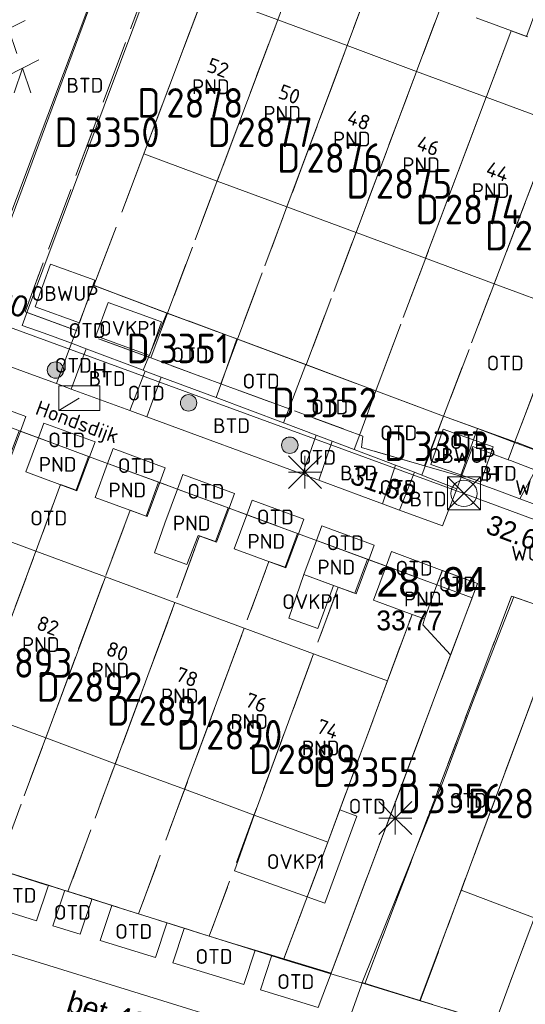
# Model space of a CAD drawing. Header units: metres. Extents: x 207644 to 210135, y 370459 to 373417.
# Tile 81 of 256: x 208214 to 208245, y 371607 to 371666. Entities that reach past the tile are written whole.
import ezdxf
from ezdxf.enums import TextEntityAlignment as Align

# ---------------------------------------------------------------- set-up
doc = ezdxf.new("R2010")
doc.units = ezdxf.units.M
doc.linetypes.add('HIDDEN2', pattern=[4.7625, 3.175, -1.5875])
for name, color, linetype in [('BTD', 7, 'Continuous'), ('CON_BxH300x300mm', 7, 'Continuous'), ('DMM_BxH300x300mm', 7, 'Continuous'), ('DMM_BxH400x400mm', 7, 'Continuous'), ('GB', 1, 'Continuous'), ('GB07', 1, 'Continuous'), ('GB11', 1, 'Continuous'), ('INV_BxH300x300mm', 7, 'Continuous'), ('KAD_perceelnummer', 212, 'Continuous'), ('KAD_sectie', 212, 'Continuous'), ('KAD_Vastgesteld_Perceel', 212, 'Continuous'), ('KO_INSPECTIE', 7, 'Continuous'), ('NAR', 7, 'Continuous'), ('NLV_inspectieput', 7, 'Continuous'), ('NNR_inspectieput', 7, 'Continuous'), ('NOD_inspectieput', 7, 'Continuous'), ('OBWUP', 7, 'Continuous'), ('ORL', 7, 'Continuous'), ('OTD', 7, 'Continuous'), ('OVKP1', 7, 'Continuous'), ('PND', 7, 'Continuous'), ('WGD', 7, 'Continuous')]:
    doc.layers.add(name, color=color, linetype=linetype)
for name, color, linetype, lineweight in [('GBOR', 7, 'Continuous', 25), ('GIMGMV', 7, 'Continuous', 25), ('GMV', 7, 'Continuous', 25), ('GP1', 7, 'Continuous', 30), ('Q00_Overig_topografisch_object', 7, 'Continuous', 0), ('Q21_lantaarnpaal', 1, 'Continuous', 0), ('Q23_kolk', 153, 'Continuous', 0), ('Q26_boom', 72, 'Continuous', 0), ('Q28_rioolput', 153, 'Continuous', 0), ('Q34_speelwerktuig', 3, 'Continuous', 0)]:
    doc.layers.add(name, color=color, linetype=linetype, lineweight=lineweight)
doc.styles.add('ISO', font='isocpeur.ttf', dxfattribs={"height": 1})
doc.styles.add('ISOCP', font='ISOCP.shx', dxfattribs={"height": 1.8})

# ---------------------------------------------------------------- blocks, each defined once
blk = doc.blocks.new('ACMAP_ANN_TEMPLATE_Vastgesteld_Perceelnummer')
at = {"layer": 'KAD_perceelnummer', "style": 'ISOCP'}
blk.add_attdef('Perceelnummer', text='', height=1.8, dxfattribs=at).set_placement((0, 0), align=Align.MIDDLE)
at = {"layer": 'KAD_sectie', "style": 'ISOCP'}
blk.add_attdef('sectie', text='', height=1.8, dxfattribs=at).set_placement((-2.7, 0), align=Align.MIDDLE_RIGHT)
blk = doc.blocks.new('Q34')
for p, q in [((-1, -0.5), (1, 0.5)), ((-0.5, -1.5), (0, 0)), ((0, 0), (0.5, -1.5))]:
    blk.add_line(p, q)
blk = doc.blocks.new('Q26')
blk.add_hatch(color=256).paths.add_polyline_path([(-0.452, -0.01, 1), (0.548, -0.01, 1)])
blk.add_circle((0.048, -0.01), 0.5)
blk = doc.blocks.new('Q21')
for p, q in [((-1, 1), (0, 0)), ((0, 1), (0, 0)), ((0, 0), (1, 1)), ((-1, 0), (0, 0)), ((-1, -1), (0, 0)), ((0, 0), (1, 0)), ((0, 0), (0, -1)), ((0, 0), (1, -1))]:
    blk.add_line(p, q)
blk = doc.blocks.new('Q28')
at = {"linetype": 'Continuous'}
for p, q in [((-1, -1), (1, 1)), ((-1, 1), (1, -1))]:
    blk.add_line(p, q, dxfattribs=at)
blk.add_lwpolyline([(1, 1), (1, -1), (-1, -1), (-1, 1)], close=True)
blk = doc.blocks.new('Q23')
blk.add_line((-1.25, -0.75), (0, 0))
blk.add_lwpolyline([(-1.25, -0.75), (1.25, -0.75), (1.25, 0.75), (-1.25, 0.75), (-1.25, -0.75)])

msp = doc.modelspace()

# ---------------------------------------------------------------- linework, layer by layer
at = {"layer": 'CON_BxH300x300mm', "color": 253, "linetype": 'Continuous', "lineweight": 13}
for points in [[(208182.69, 371658.96), (208241, 371637.61)], [(208241, 371637.61), (208298.93, 371616.17)]]:
    msp.add_lwpolyline(points, dxfattribs=at)
at = {"layer": 'GB', "color": 253, "linetype": 'Continuous', "lineweight": 13}
for points in [[(208221.564, 371658.254), (208225.241, 371668.057)], [(208229.692, 371666.403), (208225.241, 371668.057)], [(208229.692, 371666.403), (208233.909, 371664.836)], [(208241.742, 371666.527), (208244.878, 371665.364)], [(208233.909, 371664.836), (208238.127, 371663.268)], [(208238.127, 371663.268), (208242.352, 371661.698)], [(208242.352, 371661.698), (208246.57, 371660.13)], [(208221.564, 371658.254), (208226.014, 371656.602)], [(208226.014, 371656.602), (208230.248, 371655.03)], [(208230.248, 371655.03), (208234.445, 371653.472)], [(208234.445, 371653.472), (208238.67, 371651.903)], [(208238.67, 371651.903), (208242.838, 371650.356)], [(208247.11, 371648.77), (208242.838, 371650.356)], [(208214.06, 371641.389), (208210.879, 371642.563)], [(208218.26, 371639.839), (208215.155, 371640.985)], [(208219.355, 371639.435), (208222.52, 371638.266)], [(208217.497, 371637.77), (208214.391, 371638.916)], [(208226.734, 371636.711), (208223.592, 371637.871)], [(208218.591, 371637.366), (208221.756, 371636.198)], [(208230.955, 371635.153), (208227.805, 371636.315)], [(208210.787, 371635.663), (208215.004, 371634.103)], [(208225.971, 371634.642), (208224.849, 371635.056)], [(208232.039, 371634.753), (208235.223, 371633.577)], [(208215.004, 371634.103), (208219.222, 371632.544)], [(208230.191, 371633.084), (208227.042, 371634.247)], [(208236.268, 371633.192), (208239.358, 371632.051)], [(208223.448, 371630.981), (208219.222, 371632.544)], [(208231.275, 371632.684), (208234.459, 371631.509)], [(208235.504, 371631.123), (208237.86, 371630.253)], [(208227.655, 371629.425), (208223.448, 371630.981)], [(208237.86, 371630.253), (208238.595, 371629.982)], [(208227.655, 371629.425), (208231.872, 371627.866)], [(208231.872, 371627.866), (208236.352, 371626.209)], [(208232.733, 371616.402), (208236.352, 371626.209)], [(208245.5, 371626.028), (208240.83, 371613.491)], [(208211.376, 371624.308), (208215.596, 371622.746)], [(208219.824, 371621.181), (208215.596, 371622.746)], [(208219.824, 371621.181), (208224.033, 371619.623)], [(208224.033, 371619.623), (208228.251, 371618.061)], [(208228.251, 371618.061), (208232.733, 371616.402)], [(208240.83, 371613.491), (208245.274, 371611.82)]]:
    msp.add_lwpolyline(points, dxfattribs=at)
at = {"layer": 'GB07', "color": 253, "linetype": 'Continuous', "lineweight": 13}
for points in [[(208226.014, 371656.602), (208229.692, 371666.403)], [(208230.248, 371655.03), (208233.909, 371664.836)], [(208238.127, 371663.268), (208234.445, 371653.472)], [(208238.67, 371651.903), (208242.352, 371661.698)], [(208242.838, 371650.356), (208246.57, 371660.13)], [(208211.376, 371624.308), (208215.004, 371634.103)], [(208219.222, 371632.544), (208215.596, 371622.746)], [(208223.448, 371630.981), (208219.824, 371621.181)], [(208227.655, 371629.425), (208224.033, 371619.623)], [(208231.872, 371627.866), (208228.251, 371618.061)]]:
    msp.add_lwpolyline(points, dxfattribs=at)
at = {"layer": 'GB11', "color": 253, "linetype": 'Continuous', "lineweight": 13}
for points in [[(208214.06, 371641.389), (208213.297, 371639.32)], [(208214.391, 371638.916), (208215.155, 371640.985)], [(208218.26, 371639.839), (208217.497, 371637.77)], [(208219.355, 371639.435), (208218.591, 371637.366)], [(208221.756, 371636.198), (208222.52, 371638.266)], [(208222.828, 371635.802), (208223.592, 371637.871)], [(208226.734, 371636.711), (208225.971, 371634.642)], [(208222.199, 371633.997), (208222.828, 371635.802)], [(208227.042, 371634.247), (208227.805, 371636.315)], [(208224.849, 371635.056), (208224.174, 371633.295)], [(208230.955, 371635.153), (208230.191, 371633.084)], [(208232.039, 371634.753), (208231.275, 371632.684)], [(208224.174, 371633.295), (208222.199, 371633.997)], [(208234.459, 371631.509), (208235.223, 371633.577)], [(208236.268, 371633.192), (208235.504, 371631.123)], [(208241.496, 371631.262), (208239.358, 371632.051)], [(208240.192, 371627.789), (208241.496, 371631.262)], [(208238.595, 371629.982), (208238.498, 371629.624)], [(208238.498, 371629.624), (208240.192, 371627.789)]]:
    msp.add_lwpolyline(points, dxfattribs=at)
at = {"layer": 'GBOR', "color": 253, "linetype": 'Continuous', "lineweight": 13}
for points in [[(208217.156, 371646.75), (208216.248, 371644.288)], [(208218.056, 371646.408), (208217.151, 371643.955)]]:
    msp.add_lwpolyline(points, dxfattribs=at)
at = {"layer": 'GIMGMV', "color": 253, "linetype": 'Continuous', "lineweight": 13}
for points in [[(208215.892, 371651.539), (208214.96, 371648.956)], [(208218.573, 371650.572), (208215.892, 371651.539)], [(208217.642, 371647.989), (208218.573, 371650.572)], [(208214.96, 371648.956), (208217.642, 371647.989)], [(208239.738, 371641.515), (208238.987, 371639.378)], [(208242.776, 371640.447), (208239.738, 371641.515)], [(208242.025, 371638.31), (208242.776, 371640.447)], [(208238.987, 371639.378), (208242.025, 371638.31)]]:
    msp.add_lwpolyline(points, dxfattribs=at)
at = {"layer": 'GMV', "color": 253, "linetype": 'Continuous', "lineweight": 13}
for points in [[(208220.545, 371673.444), (208210.892, 371647.788)], [(208214.494, 371648.703), (208222.875, 371671.156)], [(208217.156, 371646.75), (208218.507, 371650.277)], [(208218.507, 371650.277), (208222.953, 371648.563)], [(208214.165, 371647.823), (208214.494, 371648.703)], [(208222.953, 371648.563), (208221.516, 371645.094)], [(208227.203, 371647), (208222.953, 371648.563)], [(208215.5, 371647.344), (208214.165, 371647.823)], [(208215.5, 371647.344), (208217.156, 371646.75)], [(208217.156, 371646.75), (208218.056, 371646.408)], [(208227.203, 371647), (208226.29, 371644.398)], [(208227.203, 371647), (208231.406, 371645.438)], [(208218.056, 371646.408), (208221.516, 371645.094)], [(208213.248, 371645.394), (208214.628, 371644.885)], [(208230.425, 371642.889), (208231.406, 371645.438)], [(208231.406, 371645.438), (208235.656, 371643.844)], [(208214.628, 371644.885), (208216.248, 371644.288)], [(208221.64, 371645.048), (208220.701, 371642.645)], [(208221.516, 371645.094), (208221.64, 371645.048)], [(208221.64, 371645.048), (208222.61, 371644.686)], [(208216.248, 371644.288), (208217.151, 371643.955)], [(208222.61, 371644.686), (208221.74, 371642.262)], [(208225.953, 371643.438), (208222.61, 371644.686)], [(208226.29, 371644.398), (208225.953, 371643.438)], [(208217.151, 371643.955), (208220.701, 371642.645)], [(208235.656, 371643.844), (208234.731, 371641.362)], [(208235.656, 371643.844), (208239.75, 371642.313)], [(208214.395, 371642.295), (208211.215, 371643.472)], [(208225.953, 371643.438), (208230.047, 371641.906)], [(208221.74, 371642.262), (208220.701, 371642.645)], [(208230.047, 371641.906), (208230.425, 371642.889)], [(208214.06, 371641.389), (208214.395, 371642.295)], [(208215.489, 371641.89), (208215.155, 371640.985)], [(208218.593, 371640.741), (208215.489, 371641.89)], [(208231.186, 371638.779), (208221.74, 371642.262)], [(208230.047, 371641.906), (208232.034, 371641.152)], [(208239.75, 371642.313), (208238.453, 371638.719)], [(208239.75, 371642.313), (208244.094, 371640.75)], [(208214.06, 371641.389), (208215.155, 371640.985)], [(208234.731, 371641.362), (208234.328, 371640.281)], [(208218.26, 371639.839), (208218.593, 371640.741)], [(208232.034, 371641.152), (208231.186, 371638.779)], [(208232.99, 371640.789), (208232.034, 371641.152)], [(208232.99, 371640.789), (208232.191, 371638.408)], [(208234.328, 371640.281), (208232.99, 371640.789)], [(208244.094, 371640.75), (208243.688, 371639.656)], [(208244.094, 371640.75), (208244.23, 371640.698)], [(208244.23, 371640.698), (208245.891, 371640.061)], [(208219.355, 371639.435), (208219.687, 371640.336)], [(208219.687, 371640.336), (208222.851, 371639.165)], [(208236.853, 371639.325), (208234.328, 371640.281)], [(208241.542, 371640.469), (208240.835, 371638.607)], [(208243.688, 371639.656), (208241.542, 371640.469)], [(208219.355, 371639.435), (208218.26, 371639.839)], [(208243.688, 371639.656), (208243.831, 371639.602)], [(208243.831, 371639.602), (208245.34, 371639.031)], [(208222.851, 371639.165), (208222.52, 371638.266)], [(208223.923, 371638.768), (208223.592, 371637.871)], [(208227.065, 371637.605), (208223.923, 371638.768)], [(208231.438, 371638.686), (208231.186, 371638.779)], [(208236.853, 371639.325), (208236.045, 371636.987)], [(208236.853, 371639.325), (208237.991, 371638.894)], [(208237.991, 371638.894), (208237.085, 371636.603)], [(208237.991, 371638.894), (208238.453, 371638.719)], [(208245.34, 371639.031), (208244.404, 371637.282)], [(208222.52, 371638.266), (208223.592, 371637.871)], [(208232.191, 371638.408), (208231.438, 371638.686)], [(208232.356, 371638.347), (208232.191, 371638.408)], [(208236.045, 371636.987), (208232.356, 371638.347)], [(208238.453, 371638.719), (208240.56, 371637.889)], [(208240.835, 371638.607), (208240.56, 371637.889)], [(208240.835, 371638.607), (208243.156, 371637.746)], [(208226.734, 371636.711), (208227.065, 371637.605)], [(208240.56, 371637.889), (208239.7, 371635.639)], [(208243.156, 371637.746), (208244.404, 371637.282)], [(208228.135, 371637.209), (208227.805, 371636.315)], [(208231.283, 371636.044), (208228.135, 371637.209)], [(208237.085, 371636.603), (208236.045, 371636.987)], [(208245.386, 371636.918), (208244.404, 371637.282)], [(208226.734, 371636.711), (208227.805, 371636.315)], [(208239.7, 371635.639), (208237.085, 371636.603)], [(208230.955, 371635.153), (208231.283, 371636.044)], [(208232.039, 371634.753), (208232.367, 371635.642)], [(208232.367, 371635.642), (208235.55, 371634.464)], [(208230.955, 371635.153), (208232.039, 371634.753)], [(208235.55, 371634.464), (208235.223, 371633.577)], [(208236.268, 371633.192), (208236.595, 371634.077)], [(208236.595, 371634.077), (208239.684, 371632.934)], [(208235.223, 371633.577), (208236.268, 371633.192)], [(208239.358, 371632.051), (208239.684, 371632.934)], [(208241.826, 371632.141), (208239.684, 371632.934)], [(208241.496, 371631.262), (208241.826, 371632.141)], [(208234.826, 371607.875), (208239.747, 371620.115), (208241.521, 371624.902), (208244.034, 371631.317)], [(208247.128, 371630.227), (208244.034, 371631.317)], [(208236.352, 371626.209), (208237.86, 371630.253)], [(208240.192, 371627.789), (208232.932, 371608.45)], [(208232.733, 371616.402), (208230.066, 371609.32)], [(208212.775, 371614.72), (208215.759, 371613.788)], [(208215.044, 371611.633), (208215.721, 371613.675)], [(208215.721, 371613.675), (208215.759, 371613.788)], [(208215.759, 371613.788), (208216.752, 371613.478)], [(208216.038, 371611.326), (208216.717, 371613.373)], [(208216.717, 371613.373), (208216.752, 371613.478)], [(208216.781, 371613.469), (208216.752, 371613.478)], [(208218.398, 371612.957), (208216.781, 371613.469)], [(208240.83, 371613.491), (208238.328, 371606.781)], [(208212.057, 371612.554), (208215.044, 371611.633)], [(208218.369, 371612.871), (208217.688, 371610.818)], [(208218.398, 371612.957), (208218.369, 371612.871)], [(208218.398, 371612.957), (208219.618, 371612.571)], [(208219.594, 371612.499), (208218.911, 371610.441)], [(208219.618, 371612.571), (208219.594, 371612.499)], [(208219.618, 371612.571), (208222.968, 371611.511)], [(208217.688, 371610.818), (208216.038, 371611.326)], [(208222.269, 371609.406), (208222.957, 371611.478)], [(208222.957, 371611.478), (208222.968, 371611.511)], [(208222.968, 371611.511), (208224.012, 371611.18)], [(208215.198, 371609.087), (208209.602, 371610.797)], [(208224.005, 371611.16), (208223.316, 371609.083)], [(208224.012, 371611.18), (208224.005, 371611.16)], [(208224.012, 371611.18), (208225.469, 371610.719)], [(208225.469, 371610.719), (208226.9, 371610.281)], [(208218.911, 371610.441), (208222.269, 371609.406)], [(208226.9, 371610.281), (208228.322, 371609.846)], [(208227.628, 371607.754), (208228.322, 371609.846)], [(208228.322, 371609.846), (208229.332, 371609.537)], [(208229.332, 371609.537), (208228.638, 371607.442)], [(208229.332, 371609.537), (208230.063, 371609.313)], [(208234.013, 371603.268), (208215.198, 371609.087)], [(208223.316, 371609.083), (208227.628, 371607.754)], [(208230.066, 371609.32), (208230.063, 371609.313)], [(208230.063, 371609.313), (208232.929, 371608.441)], [(208232.929, 371608.441), (208232.148, 371606.36)], [(208232.932, 371608.45), (208232.929, 371608.441)], [(208234.062, 371605.761), (208234.751, 371607.688), (208234.826, 371607.875)], [(208234.826, 371607.875), (208238.328, 371606.781)], [(208228.638, 371607.442), (208232.148, 371606.36)], [(208238.328, 371606.781), (208239.117, 371606.537)]]:
    msp.add_lwpolyline(points, dxfattribs=at)
at = {"layer": 'GP1', "color": 253, "linetype": 'Continuous', "lineweight": 13}
for points in [[(208219.391, 371649.219), (208218.649, 371647.186)], [(208222.634, 371648.035), (208219.391, 371649.219)], [(208221.892, 371646.003), (208222.634, 371648.035)], [(208218.649, 371647.186), (208221.892, 371646.003)], [(208231.275, 371632.684), (208230.369, 371630.027)], [(208233.071, 371632.021), (208231.275, 371632.684)], [(208232.136, 371629.398), (208233.071, 371632.021)], [(208230.369, 371630.027), (208232.136, 371629.398)], [(208228.251, 371618.061), (208227.059, 371614.676)], [(208232.548, 371612.701), (208234.503, 371617.987)], [(208233.462, 371618.377), (208232.733, 371616.402)], [(208234.503, 371617.987), (208233.462, 371618.377)], [(208227.059, 371614.676), (208232.548, 371612.701)]]:
    msp.add_lwpolyline(points, dxfattribs=at)
at = {"layer": 'KAD_Vastgesteld_Perceel', "color": 253, "linetype": 'HIDDEN2', "lineweight": 13}
for points in [[(208223.001, 371648.574), (208218.524, 371650.246), (208221.564, 371658.254), (208226.766, 371672.124), (208227.517, 371674.127), (208232.867, 371672.143), (208232.104, 371670.086), (208231.199, 371670.42), (208223.001, 371648.574)], [(208221.975, 371645.843), (208214.343, 371648.654), (208223.526, 371673.291), (208226.766, 371672.124), (208221.564, 371658.254), (208218.524, 371650.246), (208223.001, 371648.574), (208221.975, 371645.843)], [(208235.412, 371668.86), (208227.245, 371646.989), (208223.001, 371648.574), (208231.199, 371670.42), (208232.104, 371670.086), (208232.867, 371672.143), (208237.095, 371670.575), (208236.333, 371668.519), (208235.412, 371668.86)], [(208227.245, 371646.989), (208235.412, 371668.86), (208236.333, 371668.519), (208237.095, 371670.575), (208241.32, 371669.009), (208240.559, 371666.956), (208239.639, 371667.293), (208231.422, 371645.429), (208227.245, 371646.989)], [(208231.422, 371645.429), (208239.639, 371667.293), (208240.559, 371666.956), (208241.32, 371669.009), (208245.554, 371667.439), (208244.794, 371665.389), (208243.868, 371665.729), (208235.643, 371643.853), (208231.422, 371645.429)], [(208239.767, 371642.313), (208235.643, 371643.853), (208243.868, 371665.729), (208244.794, 371665.389), (208245.554, 371667.439), (208249.781, 371665.872), (208249.023, 371663.827), (208248.111, 371664.165), (208239.767, 371642.313)], [(208248.111, 371664.165), (208249.023, 371663.827), (208249.781, 371665.872), (208254.01, 371664.304), (208253.25, 371662.256), (208252.305, 371662.605), (208244.081, 371640.702), (208241.816, 371641.548), (208239.767, 371642.313), (208248.111, 371664.165)], [(208258.23, 371662.739), (208257.47, 371660.691), (208256.524, 371661.041), (208248.293, 371639.129), (208244.081, 371640.702), (208252.305, 371662.605), (208253.25, 371662.256), (208254.01, 371664.304), (208258.23, 371662.739)], [(208226.231, 371644.275), (208221.975, 371645.843), (208223.001, 371648.574), (208227.245, 371646.989), (208226.231, 371644.275)], [(208238.612, 371639.288), (208234.778, 371640.403), (208234.86, 371641.097), (208226.231, 371644.275), (208227.245, 371646.989), (208231.422, 371645.429), (208235.643, 371643.853), (208239.767, 371642.313), (208238.612, 371639.288)], [(208239.767, 371642.313), (208241.816, 371641.548), (208240.797, 371638.653), (208238.612, 371639.288), (208239.767, 371642.313)], [(208204.043, 371617.46), (208212.284, 371639.702), (208213.215, 371639.36), (208213.975, 371641.42), (208218.196, 371639.862), (208217.44, 371637.811), (208216.505, 371638.155), (208208.34, 371616.11), (208204.043, 371617.46)], [(208218.196, 371639.862), (208222.45, 371638.292), (208221.693, 371636.238), (208220.721, 371636.596), (208212.64, 371614.759), (208208.34, 371616.11), (208216.505, 371638.155), (208217.44, 371637.811), (208218.196, 371639.862)], [(208212.64, 371614.759), (208220.721, 371636.596), (208221.693, 371636.238), (208222.45, 371638.292), (208226.672, 371636.734), (208225.915, 371634.68), (208224.947, 371635.035), (208216.948, 371613.405), (208212.64, 371614.759)], [(208226.672, 371636.734), (208230.892, 371635.176), (208230.133, 371633.119), (208229.154, 371633.481), (208221.237, 371612.057), (208216.948, 371613.405), (208224.947, 371635.035), (208225.915, 371634.68), (208226.672, 371636.734)], [(208230.892, 371635.176), (208235.136, 371633.61), (208234.375, 371631.546), (208233.369, 371631.917), (208225.535, 371610.706), (208221.237, 371612.057), (208229.154, 371633.481), (208230.133, 371633.119), (208230.892, 371635.176)], [(208230.05, 371609.287), (208225.535, 371610.706), (208233.369, 371631.917), (208234.375, 371631.546), (208235.136, 371633.61), (208239.358, 371632.051), (208238.595, 371629.982), (208237.846, 371630.258), (208232.733, 371616.402), (208230.05, 371609.287)], [(208230.05, 371609.287), (208232.733, 371616.402), (208237.846, 371630.258), (208238.595, 371629.982), (208239.358, 371632.051), (208239.694, 371632.929), (208241.826, 371632.141), (208232.92, 371608.417), (208230.05, 371609.287)], [(208241.852, 371616.233), (208247.078, 371630.266), (208247.778, 371632.146), (208253.195, 371630.135), (208252.422, 371628.054), (208251.461, 371628.407), (208242.871, 371605.375), (208238.34, 371606.775), (208241.852, 371616.233)], [(208238.34, 371606.775), (208234.979, 371607.793), (208243.889, 371631.364), (208247.078, 371630.266), (208241.852, 371616.233), (208238.34, 371606.775)], [(208242.871, 371605.375), (208251.461, 371628.407), (208252.422, 371628.054), (208253.195, 371630.135), (208257.407, 371628.571), (208256.638, 371626.501), (208255.649, 371626.865), (208247.2, 371604.038), (208242.871, 371605.375)]]:
    msp.add_lwpolyline(points, close=True, dxfattribs=at)
for points in [[(208223.526, 371673.291), (208214.343, 371648.654), (208221.975, 371645.843), (208221.975, 371645.843), (208226.231, 371644.275), (208234.86, 371641.097), (208234.778, 371640.403), (208238.612, 371639.288), (208240.797, 371638.653), (208241.816, 371641.548), (208244.081, 371640.702), (208248.293, 371639.129)], [(208247.078, 371630.266), (208243.889, 371631.364), (208234.979, 371607.793), (208232.92, 371608.417), (208241.826, 371632.141), (208239.694, 371632.929), (208239.358, 371632.051), (208235.136, 371633.61), (208230.892, 371635.176), (208226.672, 371636.734), (208222.45, 371638.292), (208218.196, 371639.862), (208213.975, 371641.42)], [(208169.569, 371628.968), (208183.876, 371623.904), (208186.559, 371622.955), (208191.154, 371621.511), (208195.443, 371620.163), (208199.752, 371618.809), (208204.043, 371617.46), (208208.34, 371616.11), (208212.64, 371614.759), (208216.948, 371613.405), (208221.237, 371612.057), (208225.535, 371610.706), (208230.05, 371609.287), (208232.92, 371608.417), (208234.979, 371607.793), (208238.34, 371606.775), (208242.871, 371605.375)]]:
    msp.add_lwpolyline(points, dxfattribs=at)
at = {"layer": 'NOD_inspectieput', "color": 253, "lineweight": 13}
msp.add_circle((208241, 371637.61), 0.8, dxfattribs=at)
at = {"layer": 'Q00_Overig_topografisch_object', "color": 253}
msp.add_lwpolyline([(208211.042, 371647.737), (208220.502, 371673.245), (208217.262, 371674.351), (208217.991, 371676.173), (208212.461, 371678.041), (208202.38, 371650.931), (208211.042, 371647.737)], dxfattribs=at)

# ---------------------------------------------------------------- block references
at = {"layer": 'KAD_Vastgesteld_Perceel', "color": 253, "linetype": 'HIDDEN2', "lineweight": 13}
ref = msp.add_blockref('ACMAP_ANN_TEMPLATE_Vastgesteld_Perceelnummer', (208225.26, 371661.35), dxfattribs=at)
ref.add_attrib('Perceelnummer', '2878', dxfattribs={"layer": 'KAD_perceelnummer', "lineweight": 13, "height": 1.8, "style": 'ISOCP'}).set_placement((208225.26, 371661.35), align=Align.MIDDLE)
ref.add_attrib('sectie', 'D', dxfattribs={"layer": 'KAD_sectie', "lineweight": 13, "height": 1.8, "style": 'ISOCP'}).set_placement((208222.56, 371661.35), align=Align.MIDDLE_RIGHT)
ref = msp.add_blockref('ACMAP_ANN_TEMPLATE_Vastgesteld_Perceelnummer', (208220.234, 371659.567), dxfattribs=at)
ref.add_attrib('Perceelnummer', '3350', dxfattribs={"layer": 'KAD_perceelnummer', "lineweight": 13, "height": 1.8, "style": 'ISOCP'}).set_placement((208220.234, 371659.567), align=Align.MIDDLE)
ref.add_attrib('sectie', 'D', dxfattribs={"layer": 'KAD_sectie', "lineweight": 13, "height": 1.8, "style": 'ISOCP'}).set_placement((208217.534, 371659.567), align=Align.MIDDLE_RIGHT)
ref = msp.add_blockref('ACMAP_ANN_TEMPLATE_Vastgesteld_Perceelnummer', (208229.534, 371659.566), dxfattribs=at)
ref.add_attrib('Perceelnummer', '2877', dxfattribs={"layer": 'KAD_perceelnummer', "lineweight": 13, "height": 1.8, "style": 'ISOCP'}).set_placement((208229.534, 371659.566), align=Align.MIDDLE)
ref.add_attrib('sectie', 'D', dxfattribs={"layer": 'KAD_sectie', "lineweight": 13, "height": 1.8, "style": 'ISOCP'}).set_placement((208226.834, 371659.566), align=Align.MIDDLE_RIGHT)
ref = msp.add_blockref('ACMAP_ANN_TEMPLATE_Vastgesteld_Perceelnummer', (208233.752, 371658.002), dxfattribs=at)
ref.add_attrib('Perceelnummer', '2876', dxfattribs={"layer": 'KAD_perceelnummer', "lineweight": 13, "height": 1.8, "style": 'ISOCP'}).set_placement((208233.752, 371658.002), align=Align.MIDDLE)
ref.add_attrib('sectie', 'D', dxfattribs={"layer": 'KAD_sectie', "lineweight": 13, "height": 1.8, "style": 'ISOCP'}).set_placement((208231.052, 371658.002), align=Align.MIDDLE_RIGHT)
ref = msp.add_blockref('ACMAP_ANN_TEMPLATE_Vastgesteld_Perceelnummer', (208237.964, 371656.431), dxfattribs=at)
ref.add_attrib('Perceelnummer', '2875', dxfattribs={"layer": 'KAD_perceelnummer', "lineweight": 13, "height": 1.8, "style": 'ISOCP'}).set_placement((208237.964, 371656.431), align=Align.MIDDLE)
ref.add_attrib('sectie', 'D', dxfattribs={"layer": 'KAD_sectie', "lineweight": 13, "height": 1.8, "style": 'ISOCP'}).set_placement((208235.264, 371656.431), align=Align.MIDDLE_RIGHT)
ref = msp.add_blockref('ACMAP_ANN_TEMPLATE_Vastgesteld_Perceelnummer', (208242.176, 371654.876), dxfattribs=at)
ref.add_attrib('Perceelnummer', '2874', dxfattribs={"layer": 'KAD_perceelnummer', "lineweight": 13, "height": 1.8, "style": 'ISOCP'}).set_placement((208242.176, 371654.876), align=Align.MIDDLE)
ref.add_attrib('sectie', 'D', dxfattribs={"layer": 'KAD_sectie', "lineweight": 13, "height": 1.8, "style": 'ISOCP'}).set_placement((208239.476, 371654.876), align=Align.MIDDLE_RIGHT)
ref = msp.add_blockref('ACMAP_ANN_TEMPLATE_Vastgesteld_Perceelnummer', (208246.382, 371653.287), dxfattribs=at)
ref.add_attrib('Perceelnummer', '2873', dxfattribs={"layer": 'KAD_perceelnummer', "lineweight": 13, "height": 1.8, "style": 'ISOCP'}).set_placement((208246.382, 371653.287), align=Align.MIDDLE)
ref.add_attrib('sectie', 'D', dxfattribs={"layer": 'KAD_sectie', "lineweight": 13, "height": 1.8, "style": 'ISOCP'}).set_placement((208243.682, 371653.287), align=Align.MIDDLE_RIGHT)
ref = msp.add_blockref('ACMAP_ANN_TEMPLATE_Vastgesteld_Perceelnummer', (208224.614, 371646.424), dxfattribs=at)
ref.add_attrib('Perceelnummer', '3351', dxfattribs={"layer": 'KAD_perceelnummer', "lineweight": 13, "height": 1.8, "style": 'ISOCP'}).set_placement((208224.614, 371646.424), align=Align.MIDDLE)
ref.add_attrib('sectie', 'D', dxfattribs={"layer": 'KAD_sectie', "lineweight": 13, "height": 1.8, "style": 'ISOCP'}).set_placement((208221.914, 371646.424), align=Align.MIDDLE_RIGHT)
ref = msp.add_blockref('ACMAP_ANN_TEMPLATE_Vastgesteld_Perceelnummer', (208233.437, 371643.139), dxfattribs=at)
ref.add_attrib('Perceelnummer', '3352', dxfattribs={"layer": 'KAD_perceelnummer', "lineweight": 13, "height": 1.8, "style": 'ISOCP'}).set_placement((208233.437, 371643.139), align=Align.MIDDLE)
ref.add_attrib('sectie', 'D', dxfattribs={"layer": 'KAD_sectie', "lineweight": 13, "height": 1.8, "style": 'ISOCP'}).set_placement((208230.737, 371643.139), align=Align.MIDDLE_RIGHT)
ref = msp.add_blockref('ACMAP_ANN_TEMPLATE_Vastgesteld_Perceelnummer', (208240.255, 371640.483), dxfattribs=at)
ref.add_attrib('Perceelnummer', '3353', dxfattribs={"layer": 'KAD_perceelnummer', "lineweight": 13, "height": 1.8, "style": 'ISOCP'}).set_placement((208240.255, 371640.483), align=Align.MIDDLE)
ref.add_attrib('sectie', 'D', dxfattribs={"layer": 'KAD_sectie', "lineweight": 13, "height": 1.8, "style": 'ISOCP'}).set_placement((208237.555, 371640.483), align=Align.MIDDLE_RIGHT)
ref = msp.add_blockref('ACMAP_ANN_TEMPLATE_Vastgesteld_Perceelnummer', (208214.887, 371627.311), dxfattribs=at)
ref.add_attrib('Perceelnummer', '2893', dxfattribs={"layer": 'KAD_perceelnummer', "lineweight": 13, "height": 1.8, "style": 'ISOCP'}).set_placement((208214.887, 371627.311), align=Align.MIDDLE)
ref.add_attrib('sectie', 'D', dxfattribs={"layer": 'KAD_sectie', "lineweight": 13, "height": 1.8, "style": 'ISOCP'}).set_placement((208212.187, 371627.311), align=Align.MIDDLE_RIGHT)
ref = msp.add_blockref('ACMAP_ANN_TEMPLATE_Vastgesteld_Perceelnummer', (208219.147, 371625.848), dxfattribs=at)
ref.add_attrib('Perceelnummer', '2892', dxfattribs={"layer": 'KAD_perceelnummer', "lineweight": 13, "height": 1.8, "style": 'ISOCP'}).set_placement((208219.147, 371625.848), align=Align.MIDDLE)
ref.add_attrib('sectie', 'D', dxfattribs={"layer": 'KAD_sectie', "lineweight": 13, "height": 1.8, "style": 'ISOCP'}).set_placement((208216.447, 371625.848), align=Align.MIDDLE_RIGHT)
ref = msp.add_blockref('ACMAP_ANN_TEMPLATE_Vastgesteld_Perceelnummer', (208223.404, 371624.396), dxfattribs=at)
ref.add_attrib('Perceelnummer', '2891', dxfattribs={"layer": 'KAD_perceelnummer', "lineweight": 13, "height": 1.8, "style": 'ISOCP'}).set_placement((208223.404, 371624.396), align=Align.MIDDLE)
ref.add_attrib('sectie', 'D', dxfattribs={"layer": 'KAD_sectie', "lineweight": 13, "height": 1.8, "style": 'ISOCP'}).set_placement((208220.704, 371624.396), align=Align.MIDDLE_RIGHT)
ref = msp.add_blockref('ACMAP_ANN_TEMPLATE_Vastgesteld_Perceelnummer', (208227.656, 371622.941), dxfattribs=at)
ref.add_attrib('Perceelnummer', '2890', dxfattribs={"layer": 'KAD_perceelnummer', "lineweight": 13, "height": 1.8, "style": 'ISOCP'}).set_placement((208227.656, 371622.941), align=Align.MIDDLE)
ref.add_attrib('sectie', 'D', dxfattribs={"layer": 'KAD_sectie', "lineweight": 13, "height": 1.8, "style": 'ISOCP'}).set_placement((208224.956, 371622.941), align=Align.MIDDLE_RIGHT)
ref = msp.add_blockref('ACMAP_ANN_TEMPLATE_Vastgesteld_Perceelnummer', (208232.049, 371621.449), dxfattribs=at)
ref.add_attrib('Perceelnummer', '2889', dxfattribs={"layer": 'KAD_perceelnummer', "lineweight": 13, "height": 1.8, "style": 'ISOCP'}).set_placement((208232.049, 371621.449), align=Align.MIDDLE)
ref.add_attrib('sectie', 'D', dxfattribs={"layer": 'KAD_sectie', "lineweight": 13, "height": 1.8, "style": 'ISOCP'}).set_placement((208229.349, 371621.449), align=Align.MIDDLE_RIGHT)
ref = msp.add_blockref('ACMAP_ANN_TEMPLATE_Vastgesteld_Perceelnummer', (208235.915, 371620.673), dxfattribs=at)
ref.add_attrib('Perceelnummer', '3355', dxfattribs={"layer": 'KAD_perceelnummer', "lineweight": 13, "height": 1.8, "style": 'ISOCP'}).set_placement((208235.915, 371620.673), align=Align.MIDDLE)
ref.add_attrib('sectie', 'D', dxfattribs={"layer": 'KAD_sectie', "lineweight": 13, "height": 1.8, "style": 'ISOCP'}).set_placement((208233.215, 371620.673), align=Align.MIDDLE_RIGHT)
ref = msp.add_blockref('ACMAP_ANN_TEMPLATE_Vastgesteld_Perceelnummer', (208241.075, 371619.07), dxfattribs=at)
ref.add_attrib('Perceelnummer', '3356', dxfattribs={"layer": 'KAD_perceelnummer', "lineweight": 13, "height": 1.8, "style": 'ISOCP'}).set_placement((208241.075, 371619.07), align=Align.MIDDLE)
ref.add_attrib('sectie', 'D', dxfattribs={"layer": 'KAD_sectie', "lineweight": 13, "height": 1.8, "style": 'ISOCP'}).set_placement((208238.375, 371619.07), align=Align.MIDDLE_RIGHT)
ref = msp.add_blockref('ACMAP_ANN_TEMPLATE_Vastgesteld_Perceelnummer', (208245.328, 371618.761), dxfattribs=at)
ref.add_attrib('Perceelnummer', '2888', dxfattribs={"layer": 'KAD_perceelnummer', "lineweight": 13, "height": 1.8, "style": 'ISOCP'}).set_placement((208245.328, 371618.761), align=Align.MIDDLE)
ref.add_attrib('sectie', 'D', dxfattribs={"layer": 'KAD_sectie', "lineweight": 13, "height": 1.8, "style": 'ISOCP'}).set_placement((208242.628, 371618.761), align=Align.MIDDLE_RIGHT)
at = {"layer": 'Q21_lantaarnpaal', "color": 253}
for p in [(208231.345, 371638.901), (208236.829, 371617.877)]:
    msp.add_blockref('Q21', p, dxfattribs=at)
at = {"layer": 'Q23_kolk', "color": 253}
msp.add_blockref('Q23', (208217.637, 371643.401), dxfattribs=at)
at = {"layer": 'Q26_boom', "color": 253}
for p in [(208216.144, 371645.119), (208224.228, 371643.125), (208230.374, 371640.55)]:
    msp.add_blockref('Q26', p, dxfattribs=at)
at = {"layer": 'Q28_rioolput', "color": 253}
msp.add_blockref('Q28', (208241.003, 371637.614), dxfattribs=at)
at = {"layer": 'Q34_speelwerktuig', "color": 253}
for p in [(208213.345, 371665.849), (208214.186, 371663.461)]:
    msp.add_blockref('Q34', p, dxfattribs=at)

# ---------------------------------------------------------------- texts
at = {"layer": 'BTD', "color": 253, "linetype": 'Continuous', "lineweight": 13, "style": 'ISO'}
for p in [(208217.978, 371662.421), (208219.329, 371644.596), (208226.887, 371641.726), (208234.605, 371638.847), (208243.088, 371638.827), (208238.823, 371637.268)]:
    msp.add_text('BTD', height=0.9, dxfattribs=at).set_placement(p, align=Align.MIDDLE_CENTER)
at = {"layer": 'DMM_BxH300x300mm', "color": 253, "lineweight": 13}
msp.add_text('bet-300', height=1.3, rotation=339.89, dxfattribs=at).set_placement((208208.69, 371650.26))
at = {"layer": 'DMM_BxH400x400mm', "color": 253, "lineweight": 13}
msp.add_text('bet-400', height=1.3, rotation=342.82, dxfattribs=at).set_placement((208216.78, 371606.15))
at = {"layer": 'INV_BxH300x300mm', "color": 253, "lineweight": 13}
for s, rotation, p in [('31.88', 339.89, (208234, 371638.26)), ('32.62', 339.69, (208242.25, 371635.23))]:
    msp.add_text(s, height=1.2, rotation=rotation, dxfattribs=at).set_placement(p)
at = {"layer": 'KO_INSPECTIE', "color": 253, "lineweight": 13}
for p in [(208218.44, 371644.66), (208242.26, 371638.32)]:
    msp.add_text('H', height=0.9, dxfattribs=at).set_placement(p)
at = {"layer": 'NAR', "color": 253, "linetype": 'Continuous', "lineweight": 13, "style": 'ISO'}
for s, rotation, p in [('52', 339.6, (208226.062, 371663.485)), ('50', 339.6, (208230.399, 371661.873)), ('48', 339.6, (208234.616, 371660.306)), ('46', 339.6, (208238.833, 371658.738)), ('44', 339.6, (208243.045, 371657.173)), ('82', 339.7, (208215.725, 371629.572)), ('80', 339.7, (208219.948, 371628.011)), ('78', 339.7, (208224.175, 371626.447)), ('76', 339.7, (208228.382, 371624.892)), ('74', 339.7, (208232.728, 371623.285))]:
    msp.add_text(s, height=0.9, rotation=rotation, dxfattribs=at).set_placement(p, align=Align.MIDDLE_CENTER)
at = {"layer": 'NLV_inspectieput', "color": 253, "lineweight": 13}
msp.add_text('33.77', height=1.2, dxfattribs=at).set_placement((208235.68, 371629.29))
at = {"layer": 'NNR_inspectieput', "color": 253, "lineweight": 13}
msp.add_text('28_94', height=1.8, dxfattribs=at).set_placement((208235.68, 371631.33))
at = {"layer": 'OBWUP', "color": 253, "linetype": 'Continuous', "lineweight": 13, "style": 'ISO'}
for p in [(208216.767, 371649.764), (208240.882, 371639.913)]:
    msp.add_text('OBWUP', height=0.9, dxfattribs=at).set_placement(p, align=Align.MIDDLE_CENTER)
at = {"layer": 'ORL', "color": 253, "linetype": 'Continuous', "lineweight": 13, "style": 'ISO'}
msp.add_text('Hondsdijk', height=0.9, rotation=339.7, dxfattribs=at).set_placement((208217.52, 371641.963), align=Align.MIDDLE_CENTER)
at = {"layer": 'OTD', "color": 253, "linetype": 'Continuous', "lineweight": 13, "style": 'ISO'}
for p in [(208218.11, 371647.513), (208224.36, 371646.04), (208243.506, 371645.535), (208217.269, 371645.397), (208228.68, 371644.435), (208221.702, 371643.707), (208232.852, 371642.869), (208216.874, 371640.864), (208237.039, 371641.291), (208241.274, 371640.764), (208232.106, 371639.801), (208221.103, 371639.301), (208225.329, 371637.739), (208236.996, 371637.968), (208215.778, 371636.111), (208229.544, 371636.181), (208233.795, 371634.609), (208237.976, 371633.064), (208240.592, 371632.097), (208235.128, 371618.596), (208241.262, 371618.953), (208213.908, 371613.175), (208217.218, 371612.147), (208220.94, 371610.985), (208225.819, 371609.462), (208230.784, 371607.937)]:
    msp.add_text('OTD', height=0.9, dxfattribs=at).set_placement(p, align=Align.MIDDLE_CENTER)
at = {"layer": 'OVKP1', "color": 253, "linetype": 'Continuous', "lineweight": 13, "style": 'ISO'}
for p in [(208220.594, 371647.645), (208231.72, 371631.033), (208230.781, 371615.231)]:
    msp.add_text('OVKP1', height=0.9, dxfattribs=at).set_placement(p, align=Align.MIDDLE_CENTER)
at = {"layer": 'PND', "color": 253, "linetype": 'Continuous', "lineweight": 13, "style": 'ISO'}
for p in [(208225.628, 371662.329), (208229.962, 371660.72), (208234.188, 371659.15), (208238.399, 371657.586), (208242.62, 371656.018), (208216.326, 371639.378), (208220.556, 371637.816), (208224.467, 371635.804), (208228.999, 371634.7), (208233.249, 371633.131), (208238.5, 371631.193), (208215.299, 371628.425), (208219.522, 371626.863), (208223.74, 371625.302), (208227.953, 371623.743), (208232.302, 371622.135)]:
    msp.add_text('PND', height=0.9, dxfattribs=at).set_placement(p, align=Align.MIDDLE_CENTER)
at = {"layer": 'WGD', "color": 253, "linetype": 'Continuous', "lineweight": 13, "style": 'ISO'}
for p in [(208245.38, 371637.968), (208245.139, 371633.969)]:
    msp.add_text('WGD', height=0.9, dxfattribs=at).set_placement(p, align=Align.MIDDLE_CENTER)

doc.saveas('drawing.dxf')
